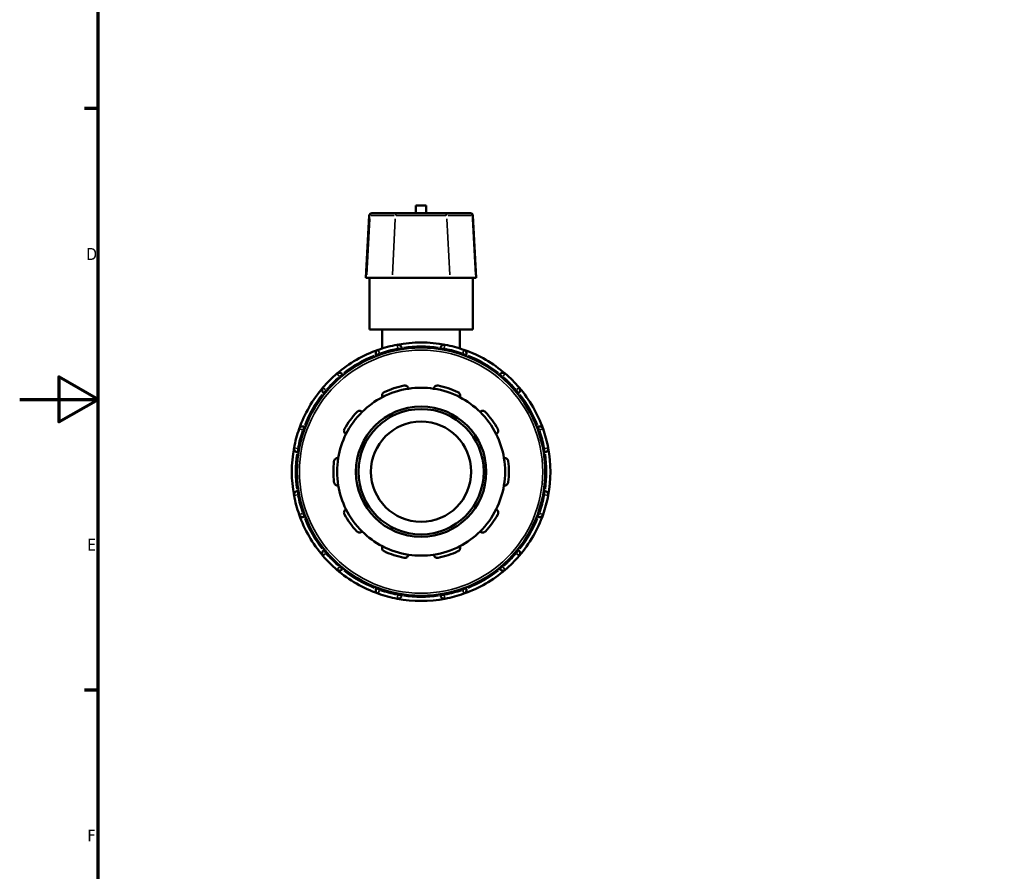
# Model space of a CAD drawing. Header units: millimetres. Extents: x 0 to 900, y -246 to 612.
# Tile 4 of 10: x 0 to 251, y 176 to 394. Entities that reach past the tile are written whole.
import ezdxf

# ---------------------------------------------------------------- set-up
doc = ezdxf.new("R2010")
doc.units = ezdxf.units.MM
for name, color, linetype, lineweight in [('Border (ANSI)', 7, 'Continuous', 70), ('Visible (ANSI)', 7, 'Continuous', 50), ('Visible Narrow (ANSI)', 7, 'Continuous', 35)]:
    doc.layers.add(name, color=color, linetype=linetype, lineweight=lineweight)
doc.styles.add('Note Text (ANSI)', font='tahoma.ttf')

# ---------------------------------------------------------------- blocks, each defined once
blk = doc.blocks.new('Borders Default Border')
at = {"layer": 'Border (ANSI)'}
for p, q in [((20, 371.25), (16.55, 371.25)), ((20, 222.75), (16.55, 222.75))]:
    blk.add_line(p, q, dxfattribs=at)
at = {"layer": 'Border (ANSI)', "flags": 128}
for points in [[(20, 20), (20, 574), (821, 574), (821, 20), (20, 20)], [(0, 297), (20, 297), (10, 302.77), (10, 291.23), (20, 297)]]:
    blk.add_lwpolyline(points, dxfattribs=at)
at = {"layer": 'Border (ANSI)', "char_height": 3.05, "attachment_point": 7, "style": 'Note Text (ANSI)'}
for s, insert in [('D', (16.96, 332.6)), ('E', (17.21, 258.35)), ('F', (17.29, 184.1))]:
    blk.add_mtext(s, dxfattribs=dict(at, insert=insert))

msp = doc.modelspace()

# ---------------------------------------------------------------- linework, layer by layer
at = {"layer": 'Visible (ANSI)'}
for p, q in [((89.866, 344.527), (90.027, 344.527)), ((96.543, 344.527), (90.027, 344.527)), ((96.543, 344.527), (108.375, 344.527)), ((103.779, 346.507), (101.139, 346.507)), ((101.139, 344.527), (101.139, 346.507)), ((103.779, 344.527), (103.779, 346.507)), ((114.89, 344.527), (108.375, 344.527)), ((114.89, 344.527), (115.051, 344.527)), ((89.227, 343.921), (88.394, 328.027)), ((115.69, 343.921), (116.523, 328.027)), ((88.574, 328.027), (88.394, 328.027)), ((88.574, 328.027), (95.089, 328.027)), ((89.259, 314.827), (89.259, 328.027)), ((109.828, 328.027), (95.089, 328.027)), ((109.828, 328.027), (116.343, 328.027)), ((115.659, 314.827), (115.659, 328.027)), ((116.523, 328.027), (116.343, 328.027)), ((115.659, 314.827), (89.259, 314.827)), ((92.559, 314.827), (92.559, 310.007)), ((112.359, 314.827), (112.359, 310.007)), ((97.509, 309.818), (97.509, 310.018)), ((107.409, 310.018), (107.409, 309.818)), ((91, 308.274), (91.1, 308.101)), ((113.817, 308.101), (113.917, 308.274)), ((82.526, 303.151), (82.427, 303.324)), ((122.49, 303.324), (122.391, 303.151)), ((77.662, 298.559), (77.835, 298.46)), ((127.082, 298.46), (127.255, 298.559)), ((72.885, 289.886), (72.712, 289.986)), ((132.205, 289.986), (132.032, 289.886)), ((70.968, 283.477), (71.168, 283.477)), ((133.749, 283.477), (133.949, 283.477)), ((71.168, 273.577), (70.968, 273.577)), ((133.949, 273.577), (133.749, 273.577)), ((72.712, 267.069), (72.885, 267.169)), ((132.032, 267.169), (132.205, 267.069)), ((77.835, 258.595), (77.662, 258.495)), ((127.255, 258.495), (127.082, 258.595)), ((82.427, 253.731), (82.526, 253.904)), ((122.391, 253.904), (122.49, 253.731)), ((91.1, 248.954), (91, 248.781)), ((113.917, 248.781), (113.817, 248.954)), ((97.509, 247.037), (97.509, 247.236)), ((107.409, 247.236), (107.409, 247.037))]:
    msp.add_line(p, q, dxfattribs=at)
for radius in [31.68, 16.64, 16, 12.8]:
    msp.add_circle((102.459, 278.527), radius, dxfattribs=at)
for centre, radius, start, end in [((89.866, 343.887), 0.64, 90, 177), ((115.051, 343.887), 0.64, 3, 90), ((102.459, 278.527), 33, 109.37053, 130.62947), ((91.832, 308.754), 0.96, 109.37053, 210), ((102.459, 278.527), 33, 100.62947, 109.37053), ((102.459, 278.527), 33, 79.37053, 100.62947), ((96.549, 310.018), 0.96, 0, 100.62947), ((108.369, 310.018), 0.96, 79.37053, 180), ((102.459, 278.527), 33, 70.62947, 79.37053), ((102.459, 278.527), 33, 49.37053, 70.62947), ((113.085, 308.754), 0.96, 330, 70.62947), ((102.459, 278.527), 33, 130.62947, 139.37053), ((81.595, 302.844), 0.96, 30, 130.62947), ((123.322, 302.844), 0.96, 49.37053, 150), ((102.459, 278.527), 33, 40.62947, 49.37053), ((102.459, 278.527), 33, 139.37053, 160.62947), ((78.142, 299.391), 0.96, 139.37053, 240), ((102.459, 278.527), 21.44, 98.58368, 117.41632), ((102.459, 278.527), 22.4, 101.14938, 114.85062), ((102.459, 278.527), 21.44, 81.41632, 98.58368), ((102.459, 278.527), 21.44, 62.58368, 81.41632), ((102.459, 278.527), 22.4, 65.14938, 78.85062), ((126.775, 299.391), 0.96, 300, 40.62947), ((102.459, 278.527), 33, 19.37053, 40.62947), ((102.459, 278.527), 21.44, 117.41632, 134.58368), ((102.459, 278.527), 21.44, 45.41632, 62.58368), ((102.459, 278.527), 22.4, 137.14938, 150.85062), ((102.459, 278.527), 21.44, 134.58368, 153.41632), ((102.459, 278.527), 21.44, 26.58368, 45.41632), ((102.459, 278.527), 22.4, 29.14938, 42.85062), ((102.459, 278.527), 33, 160.62947, 169.37053), ((72.232, 289.154), 0.96, 60, 160.62947), ((132.685, 289.154), 0.96, 19.37053, 120), ((102.459, 278.527), 33, 10.62947, 19.37053), ((102.459, 278.527), 21.44, 153.41632, 170.58368), ((102.459, 278.527), 21.44, 9.41632, 26.58368), ((102.459, 278.527), 33, 169.37053, 190.62947), ((70.968, 284.437), 0.96, 169.37053, 270), ((133.949, 284.437), 0.96, 270, 10.62947), ((102.459, 278.527), 33, 349.37053, 10.62947), ((102.459, 278.527), 21.44, 170.58368, 189.41632), ((102.459, 278.527), 21.44, 350.58368, 9.41632), ((102.459, 278.527), 22.4, 173.14938, 186.85062), ((102.459, 278.527), 22.4, 353.14938, 6.85062), ((102.459, 278.527), 21.44, 189.41632, 206.58368), ((102.459, 278.527), 21.44, 333.41632, 350.58368), ((70.968, 272.617), 0.96, 90, 190.62947), ((102.459, 278.527), 33, 190.62947, 199.37053), ((102.459, 278.527), 33, 340.62947, 349.37053), ((133.949, 272.617), 0.96, 349.37053, 90), ((102.459, 278.527), 21.44, 206.58368, 225.41632), ((102.459, 278.527), 21.44, 314.58368, 333.41632), ((102.459, 278.527), 33, 199.37053, 220.62947), ((72.232, 267.9), 0.96, 199.37053, 300), ((102.459, 278.527), 22.4, 209.14938, 222.85062), ((102.459, 278.527), 22.4, 317.14938, 330.85062), ((102.459, 278.527), 33, 319.37053, 340.62947), ((132.685, 267.9), 0.96, 240, 340.62947), ((102.459, 278.527), 21.44, 225.41632, 242.58368), ((102.459, 278.527), 21.44, 297.41632, 314.58368), ((102.459, 278.527), 21.44, 242.58368, 261.41632), ((102.459, 278.527), 21.44, 278.58368, 297.41632), ((78.142, 257.664), 0.96, 120, 220.62947), ((102.459, 278.527), 33, 220.62947, 229.37053), ((102.459, 278.527), 22.4, 245.14938, 258.85062), ((102.459, 278.527), 21.44, 261.41632, 278.58368), ((102.459, 278.527), 22.4, 281.14938, 294.85062), ((102.459, 278.527), 33, 310.62947, 319.37053), ((126.775, 257.664), 0.96, 319.37053, 60), ((81.595, 254.211), 0.96, 229.37053, 330), ((102.459, 278.527), 33, 229.37053, 250.62947), ((102.459, 278.527), 33, 289.37053, 310.62947), ((123.322, 254.211), 0.96, 210, 310.62947), ((91.832, 248.301), 0.96, 150, 250.62947), ((102.459, 278.527), 33, 250.62947, 259.37053), ((96.549, 247.037), 0.96, 259.37053, 0), ((108.369, 247.037), 0.96, 180, 280.62947), ((102.459, 278.527), 33, 280.62947, 289.37053), ((113.085, 248.301), 0.96, 289.37053, 30), ((102.459, 278.527), 33, 259.37053, 280.62947)]:
    msp.add_arc(centre, radius, start, end, dxfattribs=at)
for points, knots in [([(98.127, 300.505), (98.194, 300.518), (98.263, 300.524), (98.399, 300.521), (98.466, 300.513), (98.658, 300.468), (98.774, 300.412), (98.976, 300.27), (99.069, 300.168), (99.199, 299.951), (99.24, 299.837), (99.259, 299.727)], [0.18102221, 0.18102221, 0.18102221, 0.18102221, 0.20143776, 0.20143776, 0.22185331, 0.22185331, 0.26268442, 0.26268442, 0.31236442, 0.31236442, 0.3590186, 0.3590186, 0.3590186, 0.3590186]), ([(105.659, 299.727), (105.678, 299.837), (105.718, 299.951), (105.848, 300.168), (105.941, 300.27), (106.143, 300.412), (106.259, 300.468), (106.451, 300.513), (106.518, 300.521), (106.654, 300.524), (106.723, 300.518), (106.79, 300.505)], [0.34517896, 0.34517896, 0.34517896, 0.34517896, 0.39183314, 0.39183314, 0.44151314, 0.44151314, 0.48234424, 0.48234424, 0.50275979, 0.50275979, 0.52317534, 0.52317534, 0.52317534, 0.52317534]), ([(92.586, 297.559), (92.538, 297.659), (92.503, 297.775), (92.481, 298.027), (92.496, 298.164), (92.576, 298.398), (92.637, 298.511), (92.766, 298.661), (92.815, 298.707), (92.924, 298.789), (92.983, 298.825), (93.045, 298.853)], [0.34517896, 0.34517896, 0.34517896, 0.34517896, 0.39183314, 0.39183314, 0.44151314, 0.44151314, 0.48234424, 0.48234424, 0.50275979, 0.50275979, 0.52317534, 0.52317534, 0.52317534, 0.52317534]), ([(111.872, 298.853), (111.934, 298.825), (111.993, 298.789), (112.102, 298.707), (112.151, 298.661), (112.281, 298.511), (112.341, 298.398), (112.421, 298.164), (112.437, 298.027), (112.414, 297.775), (112.38, 297.659), (112.331, 297.559)], [0.18102221, 0.18102221, 0.18102221, 0.18102221, 0.20143776, 0.20143776, 0.22185331, 0.22185331, 0.26268442, 0.26268442, 0.31236442, 0.31236442, 0.3590186, 0.3590186, 0.3590186, 0.3590186]), ([(86.036, 293.761), (86.083, 293.811), (86.135, 293.857), (86.246, 293.934), (86.306, 293.967), (86.488, 294.044), (86.614, 294.067), (86.861, 294.07), (86.996, 294.043), (87.229, 293.944), (87.329, 293.875), (87.409, 293.797)], [0.18102221, 0.18102221, 0.18102221, 0.18102221, 0.20143776, 0.20143776, 0.22185331, 0.22185331, 0.26268442, 0.26268442, 0.31236442, 0.31236442, 0.3590186, 0.3590186, 0.3590186, 0.3590186]), ([(117.508, 293.797), (117.588, 293.875), (117.688, 293.944), (117.921, 294.043), (118.056, 294.07), (118.303, 294.067), (118.429, 294.044), (118.611, 293.967), (118.671, 293.934), (118.782, 293.857), (118.834, 293.811), (118.881, 293.761)], [0.34517896, 0.34517896, 0.34517896, 0.34517896, 0.39183314, 0.39183314, 0.44151314, 0.44151314, 0.48234424, 0.48234424, 0.50275979, 0.50275979, 0.52317534, 0.52317534, 0.52317534, 0.52317534]), ([(83.285, 288.122), (83.187, 288.174), (83.091, 288.247), (82.924, 288.438), (82.856, 288.558), (82.784, 288.794), (82.766, 288.922), (82.783, 289.118), (82.796, 289.185), (82.835, 289.315), (82.862, 289.379), (82.895, 289.438)], [0.34517896, 0.34517896, 0.34517896, 0.34517896, 0.39183314, 0.39183314, 0.44151314, 0.44151314, 0.48234424, 0.48234424, 0.50275979, 0.50275979, 0.52317534, 0.52317534, 0.52317534, 0.52317534]), ([(122.022, 289.438), (122.055, 289.379), (122.082, 289.315), (122.121, 289.185), (122.134, 289.118), (122.151, 288.922), (122.133, 288.794), (122.061, 288.558), (121.993, 288.438), (121.826, 288.247), (121.73, 288.174), (121.632, 288.122)], [0.18102221, 0.18102221, 0.18102221, 0.18102221, 0.20143776, 0.20143776, 0.22185331, 0.22185331, 0.26268442, 0.26268442, 0.31236442, 0.31236442, 0.3590186, 0.3590186, 0.3590186, 0.3590186]), ([(80.218, 281.199), (80.227, 281.267), (80.242, 281.334), (80.286, 281.463), (80.315, 281.524), (80.417, 281.693), (80.506, 281.786), (80.704, 281.934), (80.83, 281.991), (81.076, 282.048), (81.197, 282.051), (81.307, 282.035)], [0.18102221, 0.18102221, 0.18102221, 0.18102221, 0.20143776, 0.20143776, 0.22185331, 0.22185331, 0.26268442, 0.26268442, 0.31236442, 0.31236442, 0.3590186, 0.3590186, 0.3590186, 0.3590186]), ([(123.61, 282.035), (123.72, 282.051), (123.841, 282.048), (124.087, 281.991), (124.213, 281.934), (124.411, 281.786), (124.5, 281.693), (124.602, 281.524), (124.631, 281.463), (124.675, 281.334), (124.691, 281.267), (124.699, 281.199)], [0.34517896, 0.34517896, 0.34517896, 0.34517896, 0.39183314, 0.39183314, 0.44151314, 0.44151314, 0.48234424, 0.48234424, 0.50275979, 0.50275979, 0.52317534, 0.52317534, 0.52317534, 0.52317534]), ([(81.307, 275.02), (81.197, 275.004), (81.076, 275.007), (80.83, 275.064), (80.704, 275.121), (80.506, 275.269), (80.417, 275.362), (80.315, 275.531), (80.286, 275.592), (80.242, 275.721), (80.227, 275.788), (80.218, 275.855)], [0.34517896, 0.34517896, 0.34517896, 0.34517896, 0.39183314, 0.39183314, 0.44151314, 0.44151314, 0.48234424, 0.48234424, 0.50275979, 0.50275979, 0.52317534, 0.52317534, 0.52317534, 0.52317534]), ([(124.699, 275.855), (124.691, 275.788), (124.675, 275.721), (124.631, 275.592), (124.602, 275.531), (124.5, 275.362), (124.411, 275.269), (124.213, 275.121), (124.087, 275.064), (123.841, 275.007), (123.72, 275.004), (123.61, 275.02)], [0.18102221, 0.18102221, 0.18102221, 0.18102221, 0.20143776, 0.20143776, 0.22185331, 0.22185331, 0.26268442, 0.26268442, 0.31236442, 0.31236442, 0.3590186, 0.3590186, 0.3590186, 0.3590186]), ([(82.895, 267.617), (82.862, 267.676), (82.835, 267.74), (82.796, 267.87), (82.783, 267.936), (82.766, 268.133), (82.784, 268.261), (82.856, 268.497), (82.924, 268.617), (83.091, 268.807), (83.187, 268.881), (83.285, 268.933)], [0.18102221, 0.18102221, 0.18102221, 0.18102221, 0.20143776, 0.20143776, 0.22185331, 0.22185331, 0.26268442, 0.26268442, 0.31236442, 0.31236442, 0.3590186, 0.3590186, 0.3590186, 0.3590186]), ([(121.632, 268.933), (121.73, 268.881), (121.826, 268.807), (121.993, 268.617), (122.061, 268.497), (122.133, 268.261), (122.151, 268.133), (122.134, 267.936), (122.121, 267.87), (122.082, 267.74), (122.055, 267.676), (122.022, 267.617)], [0.34517896, 0.34517896, 0.34517896, 0.34517896, 0.39183314, 0.39183314, 0.44151314, 0.44151314, 0.48234424, 0.48234424, 0.50275979, 0.50275979, 0.52317534, 0.52317534, 0.52317534, 0.52317534]), ([(87.409, 263.257), (87.329, 263.18), (87.229, 263.111), (86.996, 263.012), (86.861, 262.984), (86.614, 262.988), (86.488, 263.011), (86.306, 263.088), (86.246, 263.12), (86.135, 263.198), (86.083, 263.243), (86.036, 263.293)], [0.34517896, 0.34517896, 0.34517896, 0.34517896, 0.39183314, 0.39183314, 0.44151314, 0.44151314, 0.48234424, 0.48234424, 0.50275979, 0.50275979, 0.52317534, 0.52317534, 0.52317534, 0.52317534]), ([(118.881, 263.293), (118.834, 263.243), (118.782, 263.198), (118.671, 263.12), (118.611, 263.088), (118.429, 263.011), (118.303, 262.988), (118.056, 262.984), (117.921, 263.012), (117.688, 263.111), (117.588, 263.18), (117.508, 263.257)], [0.18102221, 0.18102221, 0.18102221, 0.18102221, 0.20143776, 0.20143776, 0.22185331, 0.22185331, 0.26268442, 0.26268442, 0.31236442, 0.31236442, 0.3590186, 0.3590186, 0.3590186, 0.3590186]), ([(93.045, 258.201), (92.983, 258.23), (92.924, 258.266), (92.815, 258.348), (92.766, 258.394), (92.637, 258.543), (92.576, 258.657), (92.496, 258.89), (92.481, 259.027), (92.503, 259.28), (92.538, 259.396), (92.586, 259.495)], [0.18102221, 0.18102221, 0.18102221, 0.18102221, 0.20143776, 0.20143776, 0.22185331, 0.22185331, 0.26268442, 0.26268442, 0.31236442, 0.31236442, 0.3590186, 0.3590186, 0.3590186, 0.3590186]), ([(112.331, 259.495), (112.38, 259.396), (112.414, 259.28), (112.437, 259.027), (112.421, 258.89), (112.341, 258.657), (112.281, 258.543), (112.151, 258.394), (112.102, 258.348), (111.993, 258.266), (111.934, 258.23), (111.872, 258.201)], [0.34517896, 0.34517896, 0.34517896, 0.34517896, 0.39183314, 0.39183314, 0.44151314, 0.44151314, 0.48234424, 0.48234424, 0.50275979, 0.50275979, 0.52317534, 0.52317534, 0.52317534, 0.52317534]), ([(99.259, 257.328), (99.24, 257.218), (99.199, 257.104), (99.069, 256.887), (98.976, 256.785), (98.774, 256.643), (98.658, 256.587), (98.466, 256.542), (98.399, 256.533), (98.263, 256.531), (98.194, 256.537), (98.127, 256.55)], [0.34517896, 0.34517896, 0.34517896, 0.34517896, 0.39183314, 0.39183314, 0.44151314, 0.44151314, 0.48234424, 0.48234424, 0.50275979, 0.50275979, 0.52317534, 0.52317534, 0.52317534, 0.52317534]), ([(106.79, 256.55), (106.723, 256.537), (106.654, 256.531), (106.518, 256.533), (106.451, 256.542), (106.259, 256.587), (106.143, 256.643), (105.941, 256.785), (105.848, 256.887), (105.718, 257.104), (105.678, 257.218), (105.659, 257.328)], [0.18102221, 0.18102221, 0.18102221, 0.18102221, 0.20143776, 0.20143776, 0.22185331, 0.22185331, 0.26268442, 0.26268442, 0.31236442, 0.31236442, 0.3590186, 0.3590186, 0.3590186, 0.3590186])]:
    msp.add_open_spline(points, degree=3, knots=knots, dxfattribs=at)
at = {"layer": 'Visible Narrow (ANSI)'}
for p, q in [((89.355, 343.126), (88.615, 328.822)), ((89.38, 343.921), (89.227, 343.921)), ((89.722, 343.921), (95.586, 343.921)), ((95.87, 343.126), (95.13, 328.822)), ((108.792, 343.921), (96.125, 343.921)), ((109.047, 343.126), (109.787, 328.822)), ((109.331, 343.921), (115.195, 343.921)), ((115.69, 343.921), (115.538, 343.921)), ((115.562, 343.126), (116.302, 328.822)), ((91.514, 309.657), (91.807, 308.825)), ((96.535, 310.092), (96.372, 310.958)), ((96.549, 309.999), (96.549, 309.67)), ((96.624, 310.018), (97.506, 310.018)), ((107.412, 310.018), (108.293, 310.018)), ((108.369, 309.67), (108.369, 309.999)), ((108.545, 310.958), (108.382, 310.092)), ((113.11, 308.825), (113.403, 309.657)), ((91.003, 308.275), (91.766, 308.716)), ((92.006, 308.452), (91.841, 308.738)), ((113.076, 308.738), (112.911, 308.452)), ((113.151, 308.716), (113.914, 308.275)), ((81.546, 302.901), (80.972, 303.57)), ((81.604, 302.828), (81.769, 302.542)), ((81.66, 302.881), (82.424, 303.322)), ((122.493, 303.322), (123.257, 302.881)), ((123.148, 302.542), (123.313, 302.828)), ((123.945, 303.57), (123.371, 302.901)), ((77.416, 300.014), (78.085, 299.44)), ((77.664, 298.562), (78.105, 299.325)), ((78.444, 299.217), (78.158, 299.382)), ((126.759, 299.382), (126.473, 299.217)), ((126.813, 299.325), (127.253, 298.562)), ((126.832, 299.44), (127.501, 300.014)), ((72.161, 289.179), (71.329, 289.472)), ((72.248, 289.145), (72.534, 288.98)), ((72.27, 289.219), (72.711, 289.983)), ((132.206, 289.983), (132.647, 289.219)), ((132.383, 288.98), (132.669, 289.145)), ((133.588, 289.472), (132.756, 289.179)), ((70.028, 284.614), (70.894, 284.451)), ((70.968, 283.48), (70.968, 284.362)), ((71.316, 284.437), (70.987, 284.437)), ((133.93, 284.437), (133.601, 284.437)), ((133.949, 284.362), (133.949, 283.48)), ((134.023, 284.451), (134.889, 284.614)), ((70.894, 272.603), (70.028, 272.441)), ((70.968, 272.693), (70.968, 273.574)), ((70.987, 272.617), (71.316, 272.617)), ((133.601, 272.617), (133.93, 272.617)), ((133.949, 273.574), (133.949, 272.693)), ((134.889, 272.441), (134.023, 272.603)), ((71.329, 267.583), (72.161, 267.875)), ((72.534, 268.074), (72.248, 267.91)), ((72.711, 267.072), (72.27, 267.835)), ((132.647, 267.835), (132.206, 267.072)), ((132.669, 267.91), (132.383, 268.074)), ((132.756, 267.875), (133.588, 267.583)), ((78.085, 257.615), (77.416, 257.041)), ((78.105, 257.729), (77.664, 258.493)), ((78.158, 257.673), (78.444, 257.838)), ((126.473, 257.838), (126.759, 257.673)), ((127.253, 258.493), (126.813, 257.729)), ((127.501, 257.041), (126.832, 257.615)), ((80.972, 253.485), (81.546, 254.154)), ((81.769, 254.512), (81.604, 254.227)), ((82.424, 253.733), (81.66, 254.173)), ((123.257, 254.173), (122.493, 253.733)), ((123.313, 254.227), (123.148, 254.512)), ((123.371, 254.154), (123.945, 253.485)), ((91.766, 248.339), (91.003, 248.78)), ((91.807, 248.23), (91.514, 247.398)), ((91.841, 248.317), (92.006, 248.602)), ((96.372, 246.097), (96.535, 246.963)), ((96.549, 247.385), (96.549, 247.055)), ((97.506, 247.037), (96.624, 247.037)), ((108.293, 247.037), (107.412, 247.037)), ((108.369, 247.055), (108.369, 247.385)), ((108.382, 246.963), (108.545, 246.097)), ((112.911, 248.602), (113.076, 248.317)), ((113.403, 247.398), (113.11, 248.23)), ((113.914, 248.78), (113.151, 248.339))]:
    msp.add_line(p, q, dxfattribs=at)
msp.add_circle((102.459, 278.527), 31.04, dxfattribs=at)
for start, end in [(101.06652, 108.93348), (81.97859, 98.02141), (71.06652, 78.93348), (111.97859, 128.02141), (51.97859, 68.02141), (131.06652, 138.93348), (41.06652, 48.93348), (141.97859, 158.02141), (21.97859, 38.02141), (161.06652, 168.93348), (11.06652, 18.93348), (171.97859, 188.02141), (351.97859, 8.02141), (191.06652, 198.93348), (341.06652, 348.93348), (201.97859, 218.02141), (321.97859, 338.02141), (221.06652, 228.93348), (311.06652, 318.93348), (231.97859, 248.02141), (291.97859, 308.02141), (251.06652, 258.93348), (261.97859, 278.02141), (281.06652, 288.93348)]:
    msp.add_arc((102.459, 278.527), 32.04, start, end, dxfattribs=at)
for centre, start_param, end_param in [((90.027, 343.887), 0.0759218, 1.4425146), ((96.543, 343.887), 0.0759218, 1.4425146), ((108.375, 343.887), 4.8406707, 6.2072635), ((114.89, 343.887), 4.8406707, 6.2072635)]:
    msp.add_ellipse(centre, major_axis=(0, 0.64), ratio=0.9872108, start_param=start_param, end_param=end_param, dxfattribs=at)

# ---------------------------------------------------------------- block references
msp.add_blockref('Borders Default Border', (0, 0))

doc.saveas('drawing.dxf')
